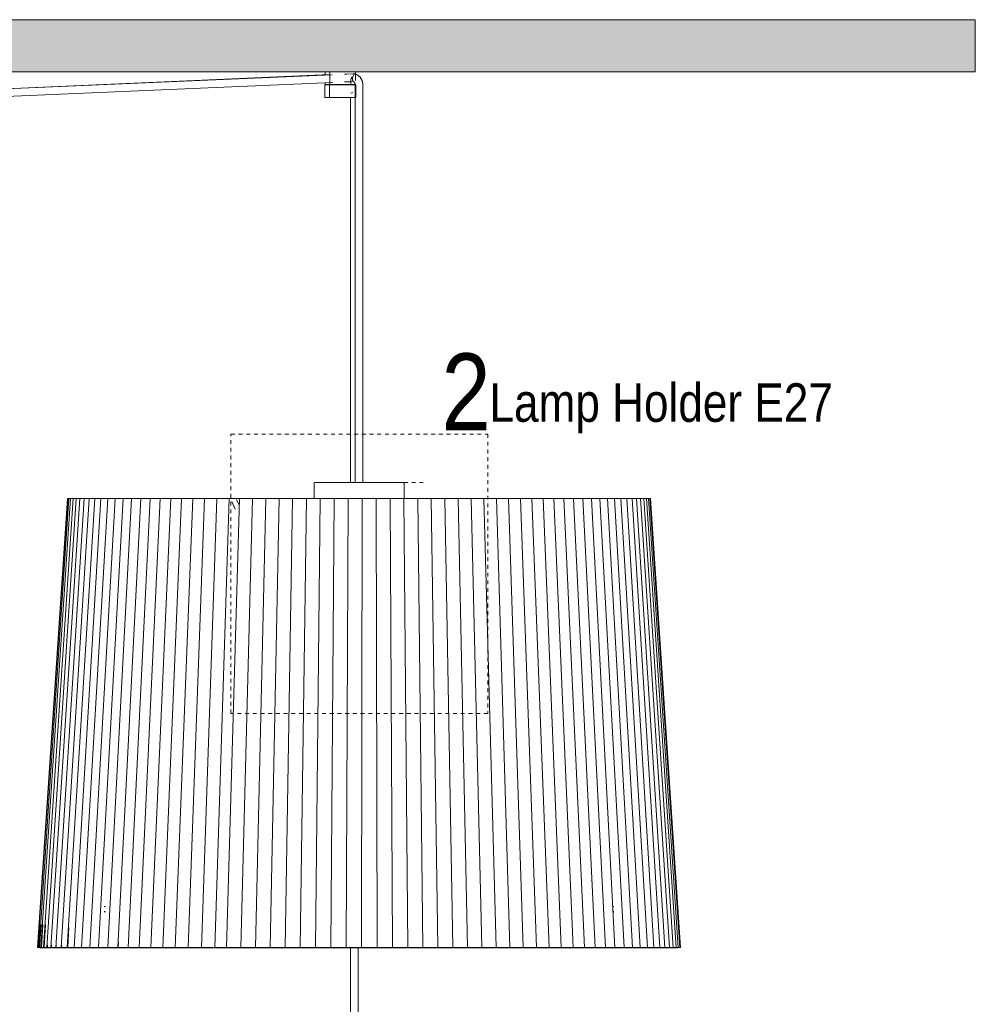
# Model space of a CAD drawing. Header units: millimetres. Extents: x 5395 to 10087, y 397 to 7363.
# Tile 10 of 14: x 7051 to 7795, y 1273 to 2041. Entities that reach past the tile are written whole.
import ezdxf

# ---------------------------------------------------------------- set-up
doc = ezdxf.new("R2010")
doc.units = ezdxf.units.MM
doc.linetypes.add('Dash', pattern=[6, 3, -3])
doc.layers.add('A-ANNO-DIMS', color=7, linetype='Dash', lineweight=9, true_color=0xd2d2d2)
for name, color, linetype, lineweight in [('A-CLNG', 7, 'Continuous', 9), ('E-LITE-EQPM', 7, 'Continuous', 20), ('G-ANNO-TEXT', 7, 'Continuous', 9)]:
    doc.layers.add(name, color=color, linetype=linetype, lineweight=lineweight)
doc.styles.add('Arial Narrow_1', font='ARIALN.TTF', dxfattribs={"height": 60})
doc.styles.add('Arial Narrow_2', font='ARIALN.TTF', dxfattribs={"height": 30})

# ---------------------------------------------------------------- blocks, each defined once
blk = doc.blocks.new('64314-7L   _Suspended_tensor - 64314-44-7L SAMBA Black_ribbon beige pendant lamp ø450-7L-545827-Alzado_PDF')
at = {"layer": 'E-LITE-EQPM', "lineweight": 9}
for p, q in [((7292.26, 1997.68), (6786.46, 1975.69)), ((7294.11, 1997.6), (6786.46, 1975.64)), ((7288.54, 2000), (7288.54, 1997.36)), ((7292.24, 2000), (7292.24, 1993.07)), ((7292.24, 2000), (7311.26, 2000)), ((7311.71, 1998.21), (7310.51, 1998.21)), ((7311.26, 2000), (7312.22, 2000)), ((7312.25, 1993.07), (7312.25, 2000)), ((6786.46, 1969.64), (7294.5, 1991.62)), ((7288.25, 1989.27), (7288.25, 1979.77)), ((7288.54, 1991.36), (7288.54, 1990)), ((7288.54, 1990), (7288.54, 1991.36)), ((7291.78, 1990), (7288.54, 1990)), ((7288.54, 1990), (7288.54, 1990)), ((7292.92, 1989.77), (7291.57, 1989.77)), ((7291.57, 1989.77), (7291.6, 1989.77)), ((7291.78, 1989.76), (7291.78, 1990)), ((7291.95, 1989.27), (7291.95, 1979.77)), ((7292.24, 1992.66), (7292.24, 1990)), ((7308.47, 1990), (7292.24, 1990)), ((7294.56, 1989.77), (7294.47, 1989.77)), ((7295.5, 1990), (7295.5, 1989.73)), ((7295.94, 1989.77), (7295.82, 1989.77)), ((7297.87, 1989.77), (7297.05, 1989.77)), ((7300.93, 1989.77), (7300.44, 1989.77)), ((7305.22, 1989.75), (7305.22, 1990)), ((7309.25, 1989.77), (7307.96, 1989.77)), ((7308.47, 1990), (7308.47, 1992.66)), ((7308.99, 1990), (7308.99, 1989.76)), ((7311.73, 1990), (7308.99, 1990)), ((7309.18, 1989.77), (7309.25, 1989.77)), ((7310.51, 1992.21), (7310.77, 1992.21)), ((7312.01, 1989.48), (7312.01, 1983.84)), ((7312.54, 1979.77), (7312.54, 1989.27)), ((7318.01, 1983.84), (7318.01, 1989.48)), ((7288.27, 1979.77), (7289.32, 1979.77)), ((7289.32, 1979.77), (7291.8, 1979.77)), ((7291.95, 1979.77), (7311.52, 1979.77)), ((7308.24, 1979.77), (7308.24, 1679.98)), ((7308.5, 1983.32), (7310.02, 1983.84)), ((7311.52, 1979.77), (7312.27, 1979.77)), ((7312.01, 1983.84), (7312.01, 1680)), ((7318.01, 1680), (7318.01, 1983.84)), ((7280, 1679.05), (7280, 1667.49)), ((7350, 1667.48), (7350, 1679.05)), ((7087.87, 1667.5), (7064.54, 1317.5)), ((7088.18, 1667.5), (7064.85, 1317.5)), ((7089.01, 1667.5), (7065.74, 1317.5)), ((7090.36, 1667.5), (7067.19, 1317.5)), ((7092.22, 1667.5), (7069.23, 1317.5)), ((7094.61, 1667.5), (7071.82, 1317.5)), ((7097.5, 1667.5), (7074.98, 1317.5)), ((7100.89, 1667.5), (7078.69, 1317.5)), ((7104.77, 1667.5), (7082.95, 1317.5)), ((7109.14, 1667.5), (7087.74, 1317.5)), ((7087.87, 1667.5), (7088.18, 1667.48)), ((7088.18, 1667.5), (7088.57, 1667.47)), ((7088.52, 1667.49), (7088.22, 1667.5)), ((7088.52, 1667.47), (7089.01, 1667.5)), ((7089.01, 1667.5), (7089.39, 1667.47)), ((7089.3, 1667.49), (7089.05, 1667.5)), ((7089.3, 1667.47), (7090.36, 1667.5)), ((7090.09, 1667.5), (7090.36, 1667.48)), ((7090.36, 1667.5), (7090.74, 1667.47)), ((7090.59, 1667.47), (7092.22, 1667.5)), ((7091.87, 1667.5), (7092.22, 1667.48)), ((7092.22, 1667.5), (7092.61, 1667.47)), ((7092.61, 1667.47), (7094.61, 1667.5)), ((7113.99, 1667.5), (7093.06, 1317.5)), ((7094.17, 1667.5), (7094.61, 1667.47)), ((7094.61, 1667.5), (7094.98, 1667.47)), ((7094.98, 1667.47), (7097.5, 1667.5)), ((7096.97, 1667.5), (7097.5, 1667.46)), ((7097.5, 1667.5), (7097.87, 1667.47)), ((7097.87, 1667.47), (7100.89, 1667.5)), ((7119.29, 1667.5), (7098.88, 1317.5)), ((7100.28, 1667.5), (7100.89, 1667.46)), ((7100.89, 1667.5), (7101.26, 1667.47)), ((7101.26, 1667.47), (7104.77, 1667.5)), ((7104.77, 1667.5), (7105.14, 1667.47)), ((7105.14, 1667.47), (7109.14, 1667.5)), ((7125.05, 1667.5), (7105.21, 1317.5)), ((7109.14, 1667.5), (7109.5, 1667.47)), ((7109.5, 1667.47), (7113.99, 1667.5)), ((7131.25, 1667.5), (7112.02, 1317.5)), ((7113.99, 1667.5), (7114.33, 1667.47)), ((7114.34, 1667.47), (7119.29, 1667.5)), ((7119.29, 1667.5), (7119.63, 1667.47)), ((7137.87, 1667.5), (7119.3, 1317.5)), ((7119.63, 1667.47), (7125.05, 1667.5)), ((7125.05, 1667.5), (7125.38, 1667.47)), ((7125.38, 1667.47), (7131.25, 1667.5)), ((7144.9, 1667.5), (7127.02, 1317.5)), ((7131.25, 1667.5), (7131.57, 1667.47)), ((7131.57, 1667.47), (7137.87, 1667.5)), ((7152.32, 1667.5), (7135.19, 1317.5)), ((7137.87, 1667.5), (7138.18, 1667.47)), ((7138.18, 1667.47), (7144.9, 1667.5)), ((7160.12, 1667.5), (7143.76, 1317.5)), ((7144.9, 1667.5), (7145.2, 1667.47)), ((7145.2, 1667.47), (7152.32, 1667.5)), ((7152.32, 1667.5), (7152.61, 1667.47)), ((7152.61, 1667.47), (7160.12, 1667.5)), ((7168.27, 1667.5), (7152.74, 1317.5)), ((7160.12, 1667.5), (7160.39, 1667.47)), ((7160.39, 1667.47), (7168.27, 1667.5)), ((7176.77, 1667.5), (7162.08, 1317.5)), ((7168.27, 1667.5), (7168.53, 1667.47)), ((7168.53, 1667.47), (7176.77, 1667.5)), ((7185.58, 1667.5), (7171.78, 1317.5)), ((7176.77, 1667.5), (7177.01, 1667.47)), ((7177.01, 1667.47), (7185.58, 1667.5)), ((7194.69, 1667.5), (7181.81, 1317.5)), ((7185.58, 1667.5), (7185.81, 1667.47)), ((7185.81, 1667.47), (7194.69, 1667.5)), ((7204.08, 1667.5), (7192.15, 1317.5)), ((7194.69, 1667.5), (7194.91, 1667.47)), ((7194.91, 1667.47), (7204.08, 1667.5)), ((7213.72, 1667.5), (7202.76, 1317.5)), ((7204.08, 1667.5), (7204.27, 1667.47)), ((7204.27, 1667.47), (7213.72, 1667.5)), ((7221.97, 1667.5), (7211.85, 1317.5)), ((7213.72, 1667.48), (7221.97, 1667.5)), ((7215.97, 1665.01), (7218.5, 1659.18)), ((7221.52, 1662.27), (7219.64, 1666.6)), ((7221.97, 1667.47), (7232.03, 1667.5)), ((7232.03, 1667.5), (7222.93, 1317.5)), ((7232.03, 1667.47), (7242.27, 1667.5)), ((7242.27, 1667.5), (7234.22, 1317.5)), ((7242.27, 1667.47), (7252.69, 1667.5)), ((7252.69, 1667.5), (7245.69, 1317.5)), ((7252.69, 1667.47), (7263.24, 1667.5)), ((7263.24, 1667.5), (7257.33, 1317.5)), ((7263.24, 1667.47), (7273.92, 1667.5)), ((7273.92, 1667.5), (7269.09, 1317.5)), ((7273.92, 1667.47), (7284.69, 1667.5)), ((7284.69, 1667.5), (7280.97, 1317.5)), ((7284.69, 1667.47), (7295.53, 1667.5)), ((7295.53, 1667.5), (7292.92, 1317.5)), ((7295.53, 1667.47), (7306.42, 1667.5)), ((7306.42, 1667.5), (7304.92, 1317.5)), ((7306.42, 1667.47), (7317.32, 1667.5)), ((7317.32, 1667.5), (7316.95, 1317.5)), ((7317.32, 1667.47), (7328.23, 1667.5)), ((7328.23, 1667.47), (7339.1, 1667.5)), ((7328.23, 1667.5), (7328.97, 1317.5)), ((7339.1, 1667.47), (7349.91, 1667.5)), ((7339.1, 1667.5), (7340.96, 1317.5)), ((7349.91, 1667.48), (7360.64, 1667.5)), ((7349.91, 1667.5), (7352.88, 1317.5)), ((7360.64, 1667.48), (7371.27, 1667.5)), ((7360.64, 1667.5), (7364.73, 1317.5)), ((7371.27, 1667.48), (7381.77, 1667.5)), ((7371.27, 1667.5), (7376.45, 1317.5)), ((7381.77, 1667.48), (7392.12, 1667.5)), ((7381.77, 1667.5), (7388.04, 1317.5)), ((7392.12, 1667.48), (7402.29, 1667.5)), ((7392.12, 1667.5), (7399.46, 1317.5)), ((7402.29, 1667.48), (7412.25, 1667.5)), ((7402.29, 1667.5), (7410.68, 1317.5)), ((7412.25, 1667.48), (7421.99, 1667.5)), ((7412.25, 1667.5), (7421.68, 1317.5)), ((7421.99, 1667.5), (7432.44, 1317.5)), ((7422, 1667.48), (7431.49, 1667.5)), ((7431.49, 1667.48), (7440.72, 1667.5)), ((7431.49, 1667.5), (7442.92, 1317.5)), ((7440.72, 1667.48), (7449.65, 1667.5)), ((7440.72, 1667.5), (7453.11, 1317.5)), ((7449.65, 1667.5), (7462.98, 1317.5)), ((7449.66, 1667.48), (7458.28, 1667.5)), ((7458.28, 1667.48), (7466.58, 1667.5)), ((7458.28, 1667.5), (7472.51, 1317.5)), ((7466.58, 1667.48), (7474.52, 1667.5)), ((7466.58, 1667.5), (7481.68, 1317.5)), ((7474.52, 1667.5), (7490.47, 1317.5)), ((7474.53, 1667.48), (7482.1, 1667.5)), ((7482.1, 1667.48), (7489.3, 1667.5)), ((7482.1, 1667.5), (7498.84, 1317.5)), ((7489.3, 1667.48), (7496.09, 1667.5)), ((7489.3, 1667.5), (7506.8, 1317.5)), ((7496.09, 1667.48), (7502.46, 1667.5)), ((7496.09, 1667.5), (7514.31, 1317.5)), ((7502.46, 1667.5), (7521.36, 1317.5)), ((7502.47, 1667.48), (7508.41, 1667.5)), ((7508.41, 1667.48), (7513.9, 1667.5)), ((7508.41, 1667.5), (7527.94, 1317.5)), ((7513.9, 1667.48), (7518.94, 1667.5)), ((7513.9, 1667.5), (7534.03, 1317.5)), ((7518.94, 1667.48), (7523.51, 1667.5)), ((7518.94, 1667.5), (7539.61, 1317.5)), ((7523.51, 1667.48), (7527.59, 1667.5)), ((7523.51, 1667.5), (7544.67, 1317.5)), ((7527.59, 1667.5), (7549.21, 1317.5)), ((7527.6, 1667.48), (7531.19, 1667.5)), ((7531.19, 1667.48), (7534.29, 1667.5)), ((7531.19, 1667.5), (7553.2, 1317.5)), ((7534.29, 1667.48), (7536.88, 1667.5)), ((7534.29, 1667.5), (7556.65, 1317.5)), ((7536.88, 1667.48), (7538.96, 1667.5)), ((7536.88, 1667.5), (7559.53, 1317.5)), ((7538.96, 1667.48), (7540.53, 1667.5)), ((7538.96, 1667.5), (7561.86, 1317.5)), ((7540.53, 1667.48), (7541.57, 1667.5)), ((7540.53, 1667.5), (7563.61, 1317.5)), ((7541.57, 1667.49), (7542.09, 1667.5)), ((7541.57, 1667.5), (7564.79, 1317.5)), ((7542.09, 1667.5), (7565.4, 1317.5)), ((7117.17, 1345.45), (7117.37, 1345.45)), ((7512.84, 1349.45), (7512.52, 1349.45)), ((7066.43, 1335.19), (7065.25, 1317.47)), ((7067.31, 1335.19), (7066.13, 1317.47)), ((7068.76, 1335.19), (7067.59, 1317.47)), ((7070.77, 1335.19), (7069.62, 1317.47)), ((7089.04, 1333.1), (7088.11, 1317.47)), ((7127.54, 1321.69), (7127.34, 1317.47)), ((7281.06, 1319.99), (7281.04, 1317.47)), ((7292.98, 1319.99), (7292.97, 1317.47)), ((7064.85, 1317.48), (7064.54, 1317.5)), ((7066.25, 1317.41), (7064.85, 1317.5)), ((7065.74, 1317.5), (7065.25, 1317.47)), ((7065.25, 1317.47), (7066.25, 1317.41)), ((7067.13, 1317.41), (7065.74, 1317.5)), ((7067.19, 1317.5), (7066.13, 1317.47)), ((7066.13, 1317.47), (7067.12, 1317.41)), ((7067.64, 1317.31), (7066.25, 1317.41)), ((7068.52, 1317.31), (7067.13, 1317.41)), ((7068.58, 1317.41), (7067.19, 1317.5)), ((7067.24, 1317.34), (7068.11, 1317.32)), ((7069.23, 1317.5), (7067.59, 1317.47)), ((7067.59, 1317.47), (7068.58, 1317.41)), ((7068.05, 1317.34), (7067.6, 1317.31)), ((7068.11, 1317.34), (7069.56, 1317.32)), ((7069.97, 1317.31), (7068.58, 1317.41)), ((7070.6, 1317.41), (7069.23, 1317.5)), ((7071.82, 1317.5), (7069.62, 1317.47)), ((7069.62, 1317.47), (7070.59, 1317.41)), ((7069.8, 1317.34), (7071.57, 1317.32)), ((7071.98, 1317.31), (7070.6, 1317.41)), ((7073.19, 1317.41), (7071.82, 1317.5)), ((7071.98, 1317.34), (7074.14, 1317.32)), ((7072.33, 1319.3), (7072.21, 1317.47)), ((7074.98, 1317.5), (7072.21, 1317.47)), ((7072.21, 1317.47), (7073.18, 1317.41)), ((7074.55, 1317.31), (7073.19, 1317.41)), ((7074.55, 1317.34), (7077.27, 1317.32)), ((7076.33, 1317.41), (7074.98, 1317.5)), ((7075.48, 1319.3), (7075.37, 1317.47)), ((7078.69, 1317.5), (7075.37, 1317.47)), ((7075.37, 1317.47), (7076.32, 1317.41)), ((7077.68, 1317.31), (7076.33, 1317.41)), ((7077.68, 1317.34), (7080.94, 1317.32)), ((7080.02, 1317.41), (7078.69, 1317.5)), ((7079.19, 1319.3), (7079.07, 1317.47)), ((7082.95, 1317.5), (7079.07, 1317.47)), ((7079.07, 1317.47), (7080.01, 1317.41)), ((7081.35, 1317.31), (7080.02, 1317.41)), ((7081.35, 1317.34), (7085.16, 1317.32)), ((7084.26, 1317.41), (7082.95, 1317.5)), ((7083.44, 1319.3), (7083.33, 1317.47)), ((7087.74, 1317.5), (7083.33, 1317.47)), ((7083.33, 1317.47), (7084.24, 1317.41)), ((7085.56, 1317.31), (7084.26, 1317.41)), ((7085.56, 1317.34), (7089.9, 1317.32)), ((7089.02, 1317.41), (7087.74, 1317.5)), ((7093.06, 1317.5), (7088.11, 1317.47)), ((7088.11, 1317.47), (7089, 1317.41)), ((7089, 1317.41), (7089.04, 1317.4)), ((7090.3, 1317.31), (7089.02, 1317.41)), ((7090.3, 1317.34), (7095.16, 1317.32)), ((7094.31, 1317.41), (7093.06, 1317.5)), ((7098.88, 1317.5), (7093.42, 1317.47)), ((7093.42, 1317.47), (7094.29, 1317.41)), ((7095.56, 1317.31), (7094.31, 1317.41)), ((7095.56, 1317.34), (7100.93, 1317.31)), ((7100.11, 1317.41), (7098.88, 1317.5)), ((7105.21, 1317.5), (7099.24, 1317.47)), ((7099.24, 1317.47), (7100.09, 1317.41)), ((7101.33, 1317.31), (7100.11, 1317.41)), ((7101.33, 1317.34), (7107.2, 1317.31)), ((7106.4, 1317.41), (7105.21, 1317.5)), ((7112.02, 1317.5), (7105.55, 1317.47)), ((7105.55, 1317.47), (7106.38, 1317.41)), ((7107.59, 1317.31), (7106.4, 1317.41)), ((7107.59, 1317.34), (7113.94, 1317.31)), ((7113.17, 1317.41), (7112.02, 1317.5)), ((7119.3, 1317.5), (7112.35, 1317.47)), ((7112.35, 1317.47), (7113.15, 1317.41)), ((7114.32, 1317.31), (7113.17, 1317.41)), ((7114.32, 1317.34), (7121.15, 1317.31)), ((7120.41, 1317.41), (7119.3, 1317.5)), ((7127.02, 1317.5), (7119.62, 1317.47)), ((7121.52, 1317.31), (7120.41, 1317.41)), ((7121.15, 1317.31), (7120.95, 1317.31)), ((7121.52, 1317.34), (7128.8, 1317.31)), ((7128.1, 1317.41), (7127.02, 1317.5)), ((7135.19, 1317.5), (7127.34, 1317.47)), ((7127.34, 1317.47), (7127.54, 1317.45)), ((7129.17, 1317.31), (7128.1, 1317.41)), ((7128.8, 1317.31), (7128.56, 1317.31)), ((7129.17, 1317.34), (7136.88, 1317.31)), ((7136.21, 1317.41), (7135.19, 1317.5)), ((7143.76, 1317.5), (7135.49, 1317.47)), ((7137.24, 1317.31), (7136.21, 1317.41)), ((7136.88, 1317.31), (7136.61, 1317.31)), ((7137.24, 1317.34), (7145.38, 1317.31)), ((7144.74, 1317.41), (7143.76, 1317.5)), ((7152.74, 1317.5), (7144.05, 1317.47)), ((7145.72, 1317.31), (7144.74, 1317.41)), ((7145.38, 1317.31), (7145.06, 1317.31)), ((7145.72, 1317.34), (7154.26, 1317.31)), ((7153.67, 1317.41), (7152.74, 1317.5)), ((7162.08, 1317.5), (7153.01, 1317.47)), ((7154.6, 1317.31), (7153.67, 1317.41)), ((7154.26, 1317.31), (7153.9, 1317.31)), ((7154.6, 1317.34), (7163.52, 1317.31)), ((7162.96, 1317.41), (7162.08, 1317.5)), ((7171.78, 1317.5), (7162.34, 1317.47)), ((7163.84, 1317.31), (7162.96, 1317.41)), ((7163.52, 1317.31), (7163.12, 1317.31)), ((7163.84, 1317.34), (7173.12, 1317.31)), ((7172.61, 1317.41), (7171.78, 1317.5)), ((7181.81, 1317.5), (7172.02, 1317.47)), ((7173.43, 1317.31), (7172.61, 1317.41)), ((7173.12, 1317.31), (7172.69, 1317.31)), ((7173.43, 1317.34), (7183.06, 1317.31)), ((7182.58, 1317.41), (7181.81, 1317.5)), ((7192.15, 1317.5), (7182.04, 1317.47)), ((7183.35, 1317.31), (7182.58, 1317.41)), ((7183.06, 1317.31), (7182.58, 1317.31)), ((7183.35, 1317.34), (7193.29, 1317.31)), ((7192.86, 1317.41), (7192.15, 1317.5)), ((7201.21, 1317.5), (7192.36, 1317.47)), ((7193.29, 1317.31), (7192.78, 1317.31)), ((7193.57, 1317.31), (7192.86, 1317.41)), ((7193.57, 1317.34), (7202.08, 1317.32)), ((7201.21, 1317.47), (7201.65, 1317.41)), ((7201.65, 1317.41), (7202.08, 1317.34)), ((7202.08, 1317.34), (7203.92, 1317.34)), ((7203.42, 1317.41), (7202.76, 1317.5)), ((7211.85, 1317.5), (7202.94, 1317.48)), ((7204.08, 1317.31), (7203.42, 1317.41)), ((7204.08, 1317.34), (7212.81, 1317.31)), ((7212.46, 1317.41), (7211.85, 1317.5)), ((7222.93, 1317.5), (7212.04, 1317.47)), ((7213.07, 1317.31), (7212.46, 1317.41)), ((7213.07, 1317.34), (7223.78, 1317.31)), ((7223.47, 1317.41), (7222.93, 1317.5)), ((7234.22, 1317.5), (7223.09, 1317.47)), ((7224.02, 1317.31), (7223.47, 1317.41)), ((7224.02, 1317.34), (7234.96, 1317.31)), ((7234.7, 1317.41), (7234.22, 1317.5)), ((7245.69, 1317.5), (7234.36, 1317.47)), ((7235.18, 1317.31), (7234.7, 1317.41)), ((7235.18, 1317.34), (7246.33, 1317.31)), ((7246.11, 1317.41), (7245.69, 1317.5)), ((7257.33, 1317.5), (7245.82, 1317.47)), ((7246.53, 1317.31), (7246.11, 1317.41)), ((7246.53, 1317.34), (7257.85, 1317.31)), ((7257.68, 1317.41), (7257.33, 1317.5)), ((7269.09, 1317.5), (7257.44, 1317.47)), ((7258.03, 1317.31), (7257.68, 1317.41)), ((7258.03, 1317.34), (7269.5, 1317.31)), ((7269.38, 1317.41), (7269.09, 1317.5)), ((7280.97, 1317.5), (7269.18, 1317.47)), ((7269.67, 1317.31), (7269.38, 1317.41)), ((7269.67, 1317.34), (7281.26, 1317.31)), ((7281.19, 1317.41), (7280.97, 1317.5)), ((7292.92, 1317.5), (7281.04, 1317.47)), ((7281.41, 1317.31), (7281.19, 1317.41)), ((7281.26, 1317.34), (7293.1, 1317.31)), ((7293.07, 1317.41), (7292.92, 1317.5)), ((7304.92, 1317.5), (7292.97, 1317.47)), ((7293.23, 1317.31), (7293.07, 1317.41)), ((7293.23, 1317.34), (7304.99, 1317.31)), ((7305.01, 1317.41), (7304.92, 1317.5)), ((7316.95, 1317.5), (7304.95, 1317.47)), ((7305.1, 1317.31), (7305.01, 1317.41)), ((7305.1, 1317.34), (7316.9, 1317.31)), ((7308.24, 1317.32), (7308.24, 1080)), ((7314.24, 1080), (7314.24, 1317.32)), ((7316.93, 1317.41), (7316.9, 1317.34)), ((7316.96, 1317.47), (7316.93, 1317.41)), ((7328.97, 1317.5), (7316.96, 1317.47)), ((7316.99, 1317.31), (7316.97, 1317.41)), ((7316.99, 1317.34), (7328.8, 1317.31)), ((7328.88, 1317.41), (7328.8, 1317.34)), ((7328.96, 1317.47), (7328.88, 1317.41)), ((7328.88, 1317.34), (7340.68, 1317.31)), ((7340.96, 1317.5), (7328.97, 1317.47)), ((7340.8, 1317.41), (7340.68, 1317.34)), ((7340.73, 1317.34), (7352.49, 1317.31)), ((7340.93, 1317.47), (7340.8, 1317.41)), ((7340.84, 1317.41), (7340.96, 1317.5)), ((7352.88, 1317.5), (7340.96, 1317.47)), ((7352.67, 1317.41), (7352.49, 1317.34)), ((7352.53, 1317.34), (7364.22, 1317.31)), ((7352.84, 1317.47), (7352.67, 1317.41)), ((7352.71, 1317.41), (7352.88, 1317.5)), ((7364.73, 1317.5), (7352.88, 1317.47)), ((7364.44, 1317.41), (7364.22, 1317.34)), ((7364.24, 1317.34), (7375.83, 1317.31)), ((7364.66, 1317.47), (7364.44, 1317.41)), ((7364.48, 1317.41), (7364.73, 1317.5)), ((7376.45, 1317.5), (7364.73, 1317.47)), ((7376.11, 1317.41), (7375.84, 1317.34)), ((7375.84, 1317.34), (7387.29, 1317.31)), ((7376.37, 1317.47), (7376.11, 1317.41)), ((7388.04, 1317.5), (7376.45, 1317.47)), ((7387.63, 1317.41), (7387.31, 1317.34)), ((7387.31, 1317.34), (7398.58, 1317.31)), ((7387.94, 1317.47), (7387.63, 1317.41)), ((7399.46, 1317.5), (7388.04, 1317.47)), ((7398.98, 1317.41), (7398.62, 1317.34)), ((7398.62, 1317.34), (7409.67, 1317.31)), ((7399.34, 1317.47), (7398.98, 1317.41)), ((7410.68, 1317.5), (7399.46, 1317.47)), ((7410.14, 1317.41), (7409.74, 1317.34)), ((7409.74, 1317.34), (7420.55, 1317.31)), ((7410.54, 1317.47), (7410.14, 1317.41)), ((7421.68, 1317.5), (7410.68, 1317.47)), ((7421.08, 1317.41), (7420.63, 1317.34)), ((7420.63, 1317.34), (7431.19, 1317.31)), ((7421.53, 1317.47), (7421.08, 1317.41)), ((7432.44, 1317.5), (7421.68, 1317.47)), ((7431.78, 1317.41), (7431.29, 1317.34)), ((7431.29, 1317.34), (7441.55, 1317.31)), ((7432.27, 1317.47), (7431.78, 1317.41)), ((7432.26, 1317.47), (7432.44, 1317.5)), ((7442.92, 1317.5), (7432.44, 1317.47)), ((7442.2, 1317.41), (7441.67, 1317.34)), ((7441.67, 1317.34), (7451.63, 1317.31)), ((7442.73, 1317.47), (7442.2, 1317.41)), ((7442.73, 1317.47), (7442.92, 1317.5)), ((7453.11, 1317.5), (7442.92, 1317.47)), ((7452.34, 1317.41), (7451.77, 1317.34)), ((7451.77, 1317.34), (7461.39, 1317.31)), ((7452.91, 1317.47), (7452.34, 1317.41)), ((7452.9, 1317.47), (7453.11, 1317.5)), ((7462.98, 1317.5), (7453.11, 1317.47)), ((7462.15, 1317.41), (7461.55, 1317.34)), ((7461.55, 1317.34), (7470.81, 1317.31)), ((7462.76, 1317.47), (7462.15, 1317.41)), ((7462.76, 1317.47), (7462.98, 1317.5)), ((7472.51, 1317.5), (7462.98, 1317.47)), ((7470.99, 1317.34), (7470.81, 1317.34)), ((7470.81, 1317.31), (7470.99, 1317.33)), ((7471.63, 1317.41), (7470.99, 1317.34)), ((7470.99, 1317.34), (7479.87, 1317.31)), ((7472.28, 1317.47), (7471.63, 1317.41)), ((7472.27, 1317.47), (7472.51, 1317.5)), ((7481.68, 1317.5), (7472.51, 1317.47)), ((7480.07, 1317.34), (7479.87, 1317.34)), ((7479.87, 1317.31), (7480.07, 1317.33)), ((7480.75, 1317.41), (7480.07, 1317.34)), ((7480.07, 1317.34), (7488.56, 1317.31)), ((7481.43, 1317.47), (7480.75, 1317.41)), ((7481.42, 1317.47), (7481.68, 1317.5)), ((7490.47, 1317.5), (7481.68, 1317.47)), ((7488.77, 1317.34), (7488.56, 1317.34)), ((7488.56, 1317.31), (7488.77, 1317.33)), ((7489.48, 1317.41), (7488.77, 1317.34)), ((7488.77, 1317.34), (7496.84, 1317.31)), ((7490.2, 1317.47), (7489.48, 1317.41)), ((7490.19, 1317.47), (7490.47, 1317.5)), ((7498.84, 1317.5), (7490.47, 1317.47)), ((7497.07, 1317.34), (7496.84, 1317.34)), ((7496.84, 1317.31), (7497.07, 1317.33)), ((7497.82, 1317.41), (7497.07, 1317.34)), ((7497.07, 1317.34), (7504.7, 1317.31)), ((7498.56, 1317.47), (7497.82, 1317.41)), ((7498.56, 1317.47), (7498.84, 1317.5)), ((7506.8, 1317.5), (7498.84, 1317.47)), ((7504.95, 1317.34), (7504.7, 1317.34)), ((7504.7, 1317.31), (7504.95, 1317.33)), ((7505.73, 1317.41), (7504.95, 1317.34)), ((7504.95, 1317.34), (7512.13, 1317.31)), ((7506.51, 1317.47), (7505.73, 1317.41)), ((7506.5, 1317.47), (7506.8, 1317.5)), ((7514.31, 1317.5), (7506.8, 1317.47)), ((7512.39, 1317.34), (7512.13, 1317.34)), ((7512.13, 1317.31), (7512.39, 1317.34)), ((7513.2, 1317.41), (7512.39, 1317.34)), ((7512.52, 1317.34), (7519.1, 1317.31)), ((7514, 1317.47), (7513.2, 1317.41)), ((7513.22, 1317.41), (7514.31, 1317.5)), ((7521.36, 1317.5), (7514.31, 1317.47)), ((7519.38, 1317.34), (7519.1, 1317.34)), ((7519.1, 1317.31), (7519.38, 1317.34)), ((7520.21, 1317.41), (7519.38, 1317.34)), ((7519.38, 1317.34), (7525.6, 1317.31)), ((7521.05, 1317.47), (7520.21, 1317.41)), ((7520.23, 1317.41), (7521.36, 1317.5)), ((7527.94, 1317.5), (7521.36, 1317.47)), ((7525.89, 1317.34), (7525.6, 1317.34)), ((7525.6, 1317.31), (7525.89, 1317.34)), ((7526.75, 1317.41), (7525.89, 1317.34)), ((7525.89, 1317.34), (7531.62, 1317.31)), ((7527.61, 1317.47), (7526.75, 1317.41)), ((7526.77, 1317.41), (7527.94, 1317.5)), ((7534.03, 1317.5), (7527.94, 1317.47)), ((7531.62, 1317.31), (7531.77, 1317.33)), ((7532.8, 1317.41), (7531.92, 1317.34)), ((7531.92, 1317.34), (7537.13, 1317.31)), ((7533.69, 1317.47), (7532.8, 1317.41)), ((7532.82, 1317.41), (7534.03, 1317.5)), ((7539.61, 1317.5), (7534.03, 1317.47)), ((7537.45, 1317.34), (7537.13, 1317.34)), ((7537.13, 1317.31), (7537.45, 1317.34)), ((7538.35, 1317.41), (7537.45, 1317.34)), ((7537.45, 1317.34), (7542.14, 1317.31)), ((7539.26, 1317.47), (7538.35, 1317.41)), ((7538.37, 1317.41), (7539.61, 1317.5)), ((7544.67, 1317.5), (7539.61, 1317.47)), ((7542.47, 1317.34), (7542.14, 1317.34)), ((7542.14, 1317.31), (7542.47, 1317.34)), ((7543.39, 1317.41), (7542.47, 1317.34)), ((7542.47, 1317.34), (7546.62, 1317.31)), ((7544.31, 1317.47), (7543.39, 1317.41)), ((7543.41, 1317.41), (7544.67, 1317.5)), ((7549.21, 1317.5), (7544.67, 1317.47)), ((7546.96, 1317.34), (7546.62, 1317.34)), ((7546.62, 1317.31), (7546.96, 1317.34)), ((7547.9, 1317.41), (7546.96, 1317.34)), ((7546.96, 1317.34), (7550.57, 1317.31)), ((7548.84, 1317.47), (7547.9, 1317.41)), ((7547.91, 1317.41), (7549.21, 1317.5)), ((7553.2, 1317.5), (7549.21, 1317.48)), ((7550.88, 1317.34), (7550.57, 1317.34)), ((7550.57, 1317.31), (7550.92, 1317.34)), ((7551.87, 1317.41), (7550.92, 1317.34)), ((7551.02, 1317.34), (7553.97, 1317.31)), ((7552.83, 1317.47), (7551.87, 1317.41)), ((7551.88, 1317.41), (7553.2, 1317.5)), ((7556.65, 1317.5), (7553.2, 1317.48)), ((7554.24, 1317.34), (7553.97, 1317.34)), ((7553.97, 1317.31), (7554.33, 1317.34)), ((7555.3, 1317.41), (7554.33, 1317.34)), ((7554.33, 1317.34), (7556.82, 1317.31)), ((7556.27, 1317.47), (7555.3, 1317.41)), ((7555.31, 1317.41), (7556.65, 1317.5)), ((7559.53, 1317.5), (7556.65, 1317.48)), ((7557.04, 1317.34), (7556.82, 1317.33)), ((7556.82, 1317.31), (7557.19, 1317.34)), ((7558.17, 1317.41), (7557.19, 1317.34)), ((7557.19, 1317.34), (7559.12, 1317.31)), ((7559.15, 1317.47), (7558.17, 1317.41)), ((7558.18, 1317.41), (7559.53, 1317.5)), ((7559.12, 1317.31), (7559.49, 1317.34)), ((7559.49, 1317.32), (7559.29, 1317.31)), ((7560.48, 1317.41), (7559.49, 1317.34)), ((7559.49, 1317.34), (7560.85, 1317.31)), ((7561.86, 1317.5), (7559.53, 1317.48)), ((7561.47, 1317.47), (7560.48, 1317.41)), ((7560.49, 1317.41), (7561.86, 1317.5)), ((7560.85, 1317.31), (7561.23, 1317.34)), ((7562.09, 1317.33), (7560.97, 1317.31)), ((7562.22, 1317.41), (7561.23, 1317.34)), ((7561.23, 1317.34), (7562.01, 1317.31)), ((7563.61, 1317.5), (7561.86, 1317.48)), ((7562.01, 1317.31), (7562.4, 1317.34)), ((7562.63, 1317.33), (7562.09, 1317.31)), ((7563.22, 1317.47), (7562.22, 1317.41)), ((7562.23, 1317.41), (7563.61, 1317.5)), ((7563.4, 1317.41), (7562.4, 1317.34)), ((7562.4, 1317.34), (7562.61, 1317.31)), ((7563.4, 1317.41), (7564.79, 1317.5)), ((7564.4, 1317.47), (7563.4, 1317.41)), ((7564.79, 1317.5), (7563.61, 1317.48)), ((7565.4, 1317.5), (7564.79, 1317.48))]:
    blk.add_line(p, q, dxfattribs=at)
at = {"layer": 'E-LITE-EQPM', "lineweight": 9, "flags": 128}
for points in [[(7310.51, 1998.21), (7305.46, 1998.1), (7303.61, 1997.98)], [(7318.01, 1989.48), (7318.01, 1989.83), (7317.99, 1990.18), (7317.96, 1990.53), (7317.91, 1990.88), (7317.86, 1991.22), (7317.79, 1991.57), (7317.7, 1991.91), (7317.61, 1992.24), (7317.5, 1992.58), (7317.39, 1992.9), (7317.26, 1993.23), (7317.11, 1993.55), (7316.96, 1993.86), (7316.79, 1994.17), (7316.62, 1994.47), (7316.43, 1994.76), (7316.23, 1995.05), (7316.02, 1995.33), (7315.79, 1995.6), (7315.56, 1995.86), (7315.32, 1996.11), (7315.07, 1996.35), (7314.8, 1996.58), (7314.53, 1996.8), (7314.25, 1997.01), (7313.96, 1997.21), (7313.67, 1997.39), (7313.36, 1997.56), (7313.05, 1997.72), (7312.73, 1997.87), (7312.41, 1998), (7312.08, 1998.12), (7311.87, 1998.18)], [(7288.25, 1989.27), (7288.25, 1989.29), (7288.25, 1989.31), (7288.25, 1989.33), (7288.26, 1989.35), (7288.26, 1989.37), (7288.26, 1989.39), (7288.27, 1989.41), (7288.28, 1989.43), (7288.28, 1989.45), (7288.29, 1989.47), (7288.3, 1989.48), (7288.31, 1989.5), (7288.32, 1989.52), (7288.33, 1989.54), (7288.34, 1989.55), (7288.35, 1989.57), (7288.36, 1989.59), (7288.38, 1989.6), (7288.39, 1989.62), (7288.4, 1989.63), (7288.42, 1989.65), (7288.43, 1989.66), (7288.45, 1989.67), (7288.47, 1989.68), (7288.48, 1989.69), (7288.5, 1989.7), (7288.52, 1989.71), (7288.53, 1989.72), (7288.55, 1989.73), (7288.57, 1989.74), (7288.59, 1989.75), (7288.61, 1989.75), (7288.63, 1989.76), (7288.65, 1989.76), (7288.67, 1989.77), (7288.69, 1989.77), (7288.71, 1989.77), (7288.73, 1989.77), (7288.75, 1989.77), (7288.75, 1989.77)], [(7289.77, 1989.77), (7289.6, 1989.77), (7289.45, 1989.77), (7289.31, 1989.77), (7289.19, 1989.77), (7289.08, 1989.77), (7288.99, 1989.77), (7288.91, 1989.77), (7288.85, 1989.77), (7288.8, 1989.77), (7288.77, 1989.77), (7288.76, 1989.77), (7288.75, 1989.77)], [(7288.75, 1989.77), (7288.76, 1989.77), (7288.79, 1989.77), (7288.83, 1989.77), (7288.88, 1989.77), (7288.95, 1989.77), (7289.04, 1989.77), (7289.14, 1989.77), (7289.25, 1989.77), (7289.38, 1989.77), (7289.53, 1989.77), (7289.69, 1989.77)], [(7294.47, 1989.77), (7294.12, 1989.77), (7293.77, 1989.77), (7293.43, 1989.77), (7293.1, 1989.77), (7292.78, 1989.77), (7292.47, 1989.77), (7292.17, 1989.77), (7291.88, 1989.77), (7291.6, 1989.77), (7291.33, 1989.77), (7291.07, 1989.77), (7290.82, 1989.77), (7290.59, 1989.77), (7290.36, 1989.77), (7290.16, 1989.77), (7289.96, 1989.77), (7289.78, 1989.77), (7289.77, 1989.77)], [(7289.86, 1989.77), (7290.05, 1989.77), (7290.25, 1989.77), (7290.46, 1989.77), (7290.69, 1989.77), (7290.93, 1989.77), (7291.18, 1989.77), (7291.45, 1989.77), (7291.72, 1989.77)], [(7291.95, 1989.27), (7291.95, 1989.29), (7291.95, 1989.31), (7291.96, 1989.33), (7291.96, 1989.35), (7291.96, 1989.37), (7291.97, 1989.39), (7291.97, 1989.41), (7291.98, 1989.43), (7291.99, 1989.45), (7291.99, 1989.47), (7292, 1989.48), (7292.01, 1989.5), (7292.02, 1989.52), (7292.03, 1989.54), (7292.04, 1989.55), (7292.05, 1989.57), (7292.07, 1989.59), (7292.08, 1989.6), (7292.09, 1989.62), (7292.11, 1989.63), (7292.12, 1989.65), (7292.14, 1989.66), (7292.15, 1989.67), (7292.17, 1989.68), (7292.18, 1989.69), (7292.2, 1989.7), (7292.22, 1989.71), (7292.24, 1989.72), (7292.26, 1989.73), (7292.27, 1989.74), (7292.29, 1989.75), (7292.31, 1989.75), (7292.33, 1989.76), (7292.35, 1989.76), (7292.37, 1989.77), (7292.39, 1989.77), (7292.41, 1989.77), (7292.43, 1989.77), (7292.45, 1989.77), (7292.46, 1989.77)], [(7311.07, 1989.77), (7310.89, 1989.77), (7310.7, 1989.77), (7310.49, 1989.77), (7310.28, 1989.77), (7310.05, 1989.77), (7309.8, 1989.77), (7309.55, 1989.77), (7309.28, 1989.77), (7309.01, 1989.77), (7308.72, 1989.77), (7308.42, 1989.77), (7308.11, 1989.77), (7307.79, 1989.77), (7307.46, 1989.77), (7307.13, 1989.77), (7306.79, 1989.77), (7306.44, 1989.77), (7306.08, 1989.77), (7305.72, 1989.77), (7305.35, 1989.77), (7304.97, 1989.77), (7304.59, 1989.77), (7304.21, 1989.77), (7303.83, 1989.77), (7303.44, 1989.77), (7303.05, 1989.77), (7302.66, 1989.77), (7302.27, 1989.77), (7301.88, 1989.77), (7301.49, 1989.77), (7301.1, 1989.77), (7300.71, 1989.77), (7300.32, 1989.77), (7299.94, 1989.77), (7299.56, 1989.77), (7299.19, 1989.77), (7298.82, 1989.77), (7298.46, 1989.77), (7298.1, 1989.77), (7297.75, 1989.77), (7297.4, 1989.77), (7297.07, 1989.77), (7296.74, 1989.77), (7296.42, 1989.77), (7296.11, 1989.77), (7295.81, 1989.77), (7295.52, 1989.77), (7295.24, 1989.77), (7294.97, 1989.77), (7294.72, 1989.77), (7294.47, 1989.77), (7294.24, 1989.77), (7294.02, 1989.77), (7293.82, 1989.77), (7293.62, 1989.77), (7293.45, 1989.77), (7293.28, 1989.77), (7293.13, 1989.77), (7293, 1989.77), (7292.88, 1989.77), (7292.77, 1989.77), (7292.68, 1989.77), (7292.6, 1989.77), (7292.54, 1989.77), (7292.5, 1989.77), (7292.47, 1989.77), (7292.46, 1989.77), (7292.46, 1989.77)], [(7292.46, 1989.77), (7292.47, 1989.77), (7292.49, 1989.77), (7292.53, 1989.77), (7292.58, 1989.77), (7292.65, 1989.77), (7292.74, 1989.77), (7292.84, 1989.77), (7292.95, 1989.77), (7293.09, 1989.77), (7293.23, 1989.77), (7293.39, 1989.77), (7293.43, 1989.77)], [(7293.43, 1989.77), (7293.6, 1989.77), (7293.79, 1989.77), (7294, 1989.77), (7294.21, 1989.77), (7294.44, 1989.77)], [(7303.61, 1991.98), (7304.09, 1992.02), (7308.88, 1992.2), (7310.51, 1992.21)], [(7308.99, 1989.77), (7309.25, 1989.77), (7309.52, 1989.77), (7309.78, 1989.77), (7310.02, 1989.77), (7310.25, 1989.77), (7310.47, 1989.77), (7310.68, 1989.77), (7310.87, 1989.77), (7311.05, 1989.77), (7311.21, 1989.77), (7311.36, 1989.77), (7311.5, 1989.77), (7311.62, 1989.77), (7311.72, 1989.77), (7311.81, 1989.77), (7311.89, 1989.77), (7311.95, 1989.77), (7311.99, 1989.77), (7312.02, 1989.77), (7312.03, 1989.77)], [(7310.52, 1992.28), (7310.6, 1992.23), (7310.69, 1992.18), (7310.77, 1992.12), (7310.85, 1992.06), (7310.93, 1992), (7311.01, 1991.93), (7311.09, 1991.86), (7311.16, 1991.78), (7311.24, 1991.7), (7311.31, 1991.61), (7311.38, 1991.52), (7311.44, 1991.42), (7311.51, 1991.32), (7311.57, 1991.22), (7311.63, 1991.11), (7311.68, 1991), (7311.73, 1990.89), (7311.78, 1990.77), (7311.82, 1990.65), (7311.86, 1990.53), (7311.9, 1990.4), (7311.93, 1990.28), (7311.95, 1990.15), (7311.97, 1990.02), (7311.99, 1989.89), (7312, 1989.75), (7312.01, 1989.62), (7312.01, 1989.49), (7312.01, 1989.48)], [(7312.03, 1989.77), (7312.03, 1989.77), (7312, 1989.77), (7311.96, 1989.77), (7311.91, 1989.77), (7311.84, 1989.77), (7311.75, 1989.77), (7311.65, 1989.77), (7311.54, 1989.77), (7311.41, 1989.77), (7311.26, 1989.77), (7311.1, 1989.77), (7311.07, 1989.77)], [(7312.05, 1989.77), (7312.07, 1989.77), (7312.09, 1989.77), (7312.11, 1989.77), (7312.13, 1989.76), (7312.15, 1989.76), (7312.17, 1989.75), (7312.19, 1989.75), (7312.21, 1989.74), (7312.23, 1989.73), (7312.25, 1989.73), (7312.27, 1989.72), (7312.28, 1989.71), (7312.3, 1989.7), (7312.32, 1989.69), (7312.34, 1989.67), (7312.35, 1989.66), (7312.37, 1989.65), (7312.38, 1989.64), (7312.4, 1989.62), (7312.41, 1989.61), (7312.42, 1989.59), (7312.44, 1989.58), (7312.45, 1989.56), (7312.46, 1989.54), (7312.47, 1989.52), (7312.48, 1989.51), (7312.49, 1989.49), (7312.5, 1989.47), (7312.5, 1989.45), (7312.51, 1989.43), (7312.52, 1989.41), (7312.52, 1989.39), (7312.53, 1989.38), (7312.53, 1989.36), (7312.53, 1989.34), (7312.54, 1989.32), (7312.54, 1989.3), (7312.54, 1989.27), (7312.54, 1989.27)], [(7280, 1679.05), (7280, 1679.09), (7280.01, 1679.13), (7280.01, 1679.17), (7280.02, 1679.2), (7280.02, 1679.24), (7280.03, 1679.28), (7280.04, 1679.31), (7280.05, 1679.35), (7280.06, 1679.39), (7280.08, 1679.42), (7280.09, 1679.46), (7280.11, 1679.49), (7280.13, 1679.52), (7280.15, 1679.56), (7280.17, 1679.59), (7280.19, 1679.62), (7280.21, 1679.65), (7280.24, 1679.68), (7280.26, 1679.71), (7280.29, 1679.73), (7280.32, 1679.76), (7280.35, 1679.78), (7280.38, 1679.81), (7280.41, 1679.83), (7280.44, 1679.85), (7280.47, 1679.87), (7280.5, 1679.89), (7280.54, 1679.91), (7280.57, 1679.92), (7280.61, 1679.94), (7280.64, 1679.95), (7280.68, 1679.96), (7280.72, 1679.97), (7280.75, 1679.98), (7280.79, 1679.99), (7280.83, 1679.99), (7280.87, 1680), (7280.9, 1680), (7280.94, 1680), (7280.95, 1680)], [(7322.67, 1680), (7321.34, 1680), (7319.99, 1680), (7318.64, 1680), (7317.29, 1680), (7315.93, 1680), (7314.56, 1680), (7313.2, 1680), (7311.84, 1680), (7310.49, 1680), (7309.15, 1680), (7307.81, 1680), (7306.48, 1680), (7305.17, 1680), (7303.88, 1680), (7302.6, 1680), (7301.34, 1680), (7300.1, 1680), (7298.89, 1680), (7297.7, 1680), (7296.55, 1680), (7295.42, 1680), (7294.32, 1680), (7293.25, 1680), (7292.22, 1680), (7291.23, 1680), (7290.27, 1680), (7289.36, 1680), (7288.48, 1680), (7287.65, 1680), (7286.86, 1680), (7286.11, 1680), (7285.42, 1680), (7284.77, 1680), (7284.16, 1680), (7283.61, 1680), (7283.11, 1680), (7282.66, 1680), (7282.26, 1680), (7281.91, 1680), (7281.62, 1680), (7281.37, 1680), (7281.19, 1680), (7281.05, 1680), (7280.98, 1680), (7280.95, 1680)], [(7280.95, 1680), (7280.98, 1680), (7281.06, 1680), (7281.2, 1680), (7281.39, 1680), (7281.63, 1680), (7281.93, 1680), (7282.28, 1680), (7282.68, 1680), (7283.13, 1680), (7283.64, 1680), (7284.19, 1680), (7284.8, 1680), (7285.45, 1680), (7286.15, 1680), (7286.9, 1680), (7287.69, 1680), (7288.53, 1680), (7289.4, 1680), (7290.32, 1680), (7291.28, 1680), (7292.27, 1680), (7293.31, 1680), (7294.37, 1680), (7295.47, 1680), (7296.6, 1680), (7297.77, 1680), (7298.95, 1680), (7300.17, 1680), (7301.4, 1680), (7302.66, 1680), (7303.94, 1680), (7305.24, 1680), (7306.55, 1680), (7307.34, 1680)], [(7322.67, 1680), (7323.52, 1680), (7324.83, 1680), (7326.13, 1680), (7327.41, 1680), (7328.67, 1680), (7329.9, 1680), (7331.11, 1680), (7332.3, 1680), (7333.46, 1680), (7334.59, 1680), (7335.69, 1680), (7336.75, 1680), (7337.78, 1680), (7338.78, 1680), (7339.73, 1680), (7340.65, 1680), (7341.53, 1680), (7342.36, 1680), (7343.15, 1680), (7343.89, 1680), (7344.59, 1680), (7345.24, 1680), (7345.84, 1680), (7346.39, 1680), (7346.9, 1680), (7347.35, 1680), (7347.75, 1680), (7348.1, 1680), (7348.39, 1680), (7348.63, 1680), (7348.82, 1680), (7348.95, 1680), (7349.03, 1680), (7349.05, 1680)], [(7349.05, 1680), (7349.03, 1680), (7348.95, 1680), (7348.81, 1680), (7348.62, 1680), (7348.38, 1680), (7348.08, 1680), (7347.73, 1680), (7347.33, 1680), (7346.87, 1680), (7346.37, 1680), (7345.81, 1680), (7345.21, 1680), (7344.55, 1680), (7343.85, 1680), (7343.11, 1680), (7342.32, 1680), (7341.48, 1680), (7340.6, 1680), (7339.68, 1680), (7338.73, 1680), (7337.73, 1680), (7336.7, 1680), (7335.63, 1680), (7334.53, 1680), (7333.4, 1680), (7332.24, 1680), (7331.05, 1680), (7329.84, 1680), (7328.6, 1680), (7327.34, 1680), (7326.06, 1680), (7324.77, 1680), (7323.45, 1680), (7322.67, 1680)], [(7349.05, 1680), (7349.09, 1680), (7349.13, 1680), (7349.17, 1679.99), (7349.21, 1679.99), (7349.24, 1679.98), (7349.28, 1679.97), (7349.32, 1679.96), (7349.35, 1679.95), (7349.39, 1679.94), (7349.42, 1679.93), (7349.46, 1679.91), (7349.49, 1679.89), (7349.53, 1679.87), (7349.56, 1679.86), (7349.59, 1679.83), (7349.62, 1679.81), (7349.65, 1679.79), (7349.68, 1679.76), (7349.71, 1679.74), (7349.73, 1679.71), (7349.76, 1679.68), (7349.79, 1679.66), (7349.81, 1679.63), (7349.83, 1679.6), (7349.85, 1679.56), (7349.87, 1679.53), (7349.89, 1679.5), (7349.91, 1679.46), (7349.92, 1679.43), (7349.94, 1679.4), (7349.95, 1679.36), (7349.96, 1679.32), (7349.97, 1679.29), (7349.98, 1679.25), (7349.99, 1679.21), (7349.99, 1679.18), (7350, 1679.14), (7350, 1679.1), (7350, 1679.06), (7350, 1679.05)], [(7116.51, 1349.39), (7116.59, 1349.41), (7116.67, 1349.42), (7116.75, 1349.43), (7116.83, 1349.44), (7116.91, 1349.45), (7116.99, 1349.45), (7117.01, 1349.45)], [(7117.01, 1345.45), (7116.93, 1345.45), (7116.85, 1345.46), (7116.77, 1345.47), (7116.69, 1345.48), (7116.61, 1345.49), (7116.53, 1345.51)], [(7116.82, 1345.24), (7116.73, 1345.26), (7116.64, 1345.27), (7116.55, 1345.29)], [(7117.37, 1349.45), (7117.19, 1349.45), (7117.01, 1349.45), (7117.01, 1349.45)], [(7117.36, 1345.45), (7117.05, 1345.45), (7117.01, 1345.45)], [(7512.65, 1345.45), (7512.96, 1345.45), (7513, 1345.45)], [(7512.82, 1349.45), (7513, 1349.45), (7513, 1349.45)], [(7513, 1349.45), (7513.08, 1349.45), (7513.16, 1349.45), (7513.24, 1349.44), (7513.32, 1349.43), (7513.4, 1349.41), (7513.47, 1349.39)], [(7513.42, 1345.5), (7513.34, 1345.48), (7513.26, 1345.47), (7513.18, 1345.46), (7513.1, 1345.45), (7513.02, 1345.45), (7513, 1345.45)], [(7513.45, 1345.29), (7513.36, 1345.27), (7513.27, 1345.26), (7513.19, 1345.24)]]:
    blk.add_lwpolyline(points, dxfattribs=at)
at = {"layer": 'E-LITE-EQPM', "lineweight": 9}
for points, knots in [([(7308.47, 1992.66), (7308.47, 1993), (7308.54, 1993.65), (7308.91, 1994.89), (7309.39, 1995.66), (7309.74, 1996.06)], [0, 0, 0, 0, 0.1428571, 0.2857143, 0.5714286, 0.5714286, 0.5714286, 0.5714286]), ([(7311.71, 1998.21), (7311.48, 1998.21), (7310.98, 1997.92), (7310.41, 1996.89), (7310.07, 1995.73), (7309.94, 1994.85), (7309.91, 1994.18), (7309.93, 1993.7), (7309.98, 1993.28), (7310.04, 1993.03), (7310.08, 1992.92)], [-1, -1, -1, -1, -0.8333333, -0.6666667, -0.5555556, -0.4444444, -0.3888889, -0.3333333, -0.2777778, -0.2222222, -0.2222222, -0.2222222, -0.2222222]), ([(7292.25, 1994.45), (7292.25, 1994.34), (7292.25, 1994.11), (7292.24, 1993.76), (7292.24, 1993.28), (7292.24, 1992.91), (7292.24, 1992.66)], [0.7321429, 0.7321429, 0.7321429, 0.7321429, 0.7857143, 0.8392857, 0.8928571, 1, 1, 1, 1])]:
    blk.add_open_spline(points, degree=3, knots=knots, dxfattribs=at)
blk.add_open_spline([(7311.71, 1998.21), (7311.86, 1998.21), (7312, 1998.15), (7312.13, 1998.03)], degree=3, dxfattribs=at)

msp = doc.modelspace()

# ---------------------------------------------------------------- hatches: boundary and pattern name
at = {"layer": 'A-CLNG', "true_color": 0xe8e8e8}
msp.add_hatch(color=254, dxfattribs=at).paths.add_polyline_path([(6600.24, 2000), (7794.95, 2000), (7794.95, 2040.5), (5394.95, 2040.5), (5394.95, 2000), (6599.11, 2000)], flags=0)

# ---------------------------------------------------------------- linework, layer by layer
at = {"layer": 'A-ANNO-DIMS'}
for p, q in [((7215.21, 1717.59), (7415.21, 1717.59)), ((7215.21, 1499.92), (7215.21, 1717.59)), ((7415.21, 1717.59), (7415.21, 1499.92)), ((7365, 1679.92), (7350, 1679.92)), ((7415.21, 1499.92), (7215.21, 1499.92))]:
    msp.add_line(p, q, dxfattribs=at)
at = {"layer": 'A-CLNG'}
for p, q in [((5394.95, 2040.5), (7794.95, 2040.5)), ((7794.95, 2000), (7794.95, 2040.5)), ((7292.27, 2000), (6789.82, 2000)), ((7794.95, 2000), (7312.22, 2000))]:
    msp.add_line(p, q, dxfattribs=at)

# ---------------------------------------------------------------- block references
at = {"layer": 'E-LITE-EQPM', "lineweight": 9}
msp.add_blockref('64314-7L   _Suspended_tensor - 64314-44-7L SAMBA Black_ribbon beige pendant lamp ø450-7L-545827-Alzado_PDF', (0, 0), dxfattribs=at)

# ---------------------------------------------------------------- texts
at = {"layer": 'G-ANNO-TEXT', "insert": (7379.24, 1780.45), "char_height": 60, "width": 46.8987, "attachment_point": 1, "style": 'Arial Narrow_1'}
msp.add_mtext('2', dxfattribs=at)
at = {"layer": 'G-ANNO-TEXT', "color": 251, "true_color": 0x5b5b5b, "insert": (7416.58, 1757.17), "char_height": 30, "width": 334.3037, "attachment_point": 1, "style": 'Arial Narrow_2'}
msp.add_mtext('Lamp Holder E27', dxfattribs=at)

doc.saveas('drawing.dxf')
